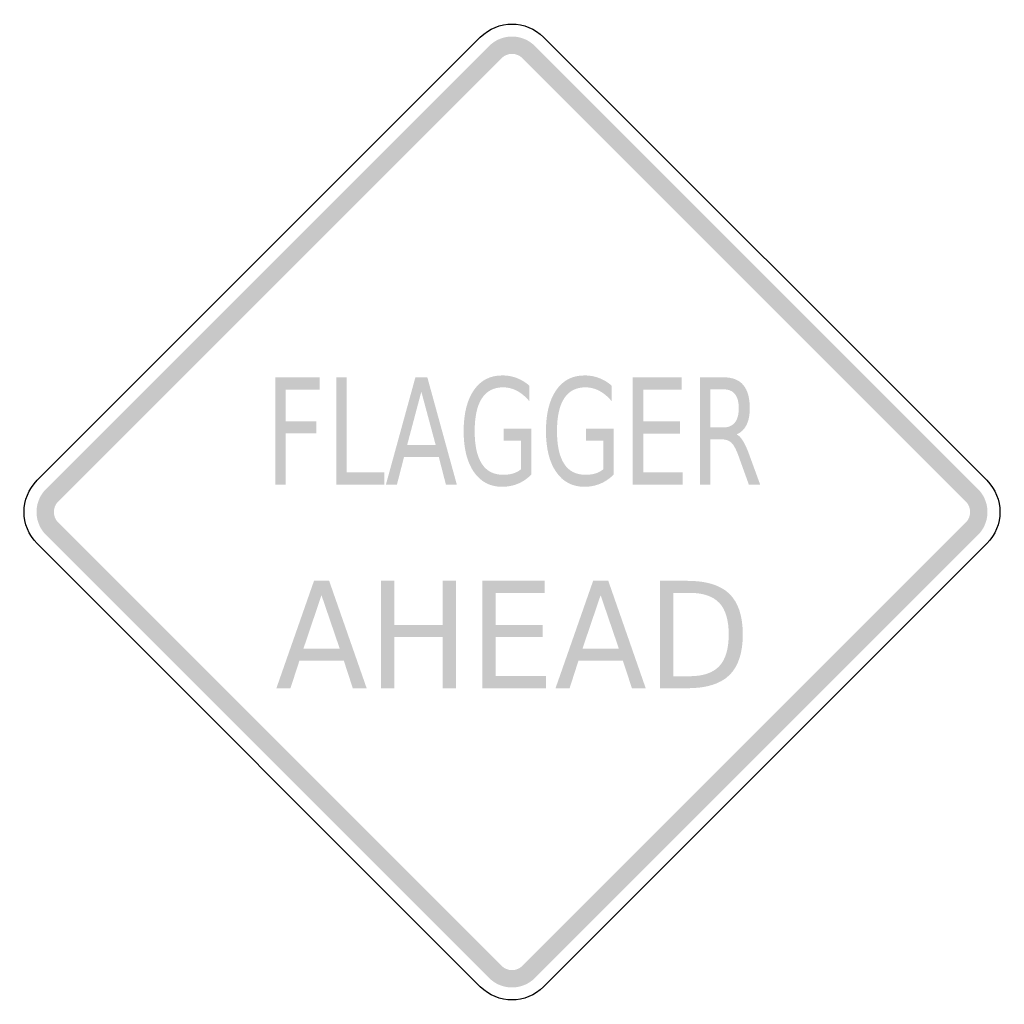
# Model space of a CAD drawing. Header units: inches. Extents: x -0.5 to 0.5, y -0.5 to 0.5.
import ezdxf

# ---------------------------------------------------------------- set-up
doc = ezdxf.new("R2010")
doc.units = ezdxf.units.IN
doc.header["$MEASUREMENT"] = 0

msp = doc.modelspace()

# ---------------------------------------------------------------- hatches: boundary and pattern name
for points in [[(0.0232, 0.4733), (0.0208, 0.4755), (0.0182, 0.4774), (0.0155, 0.4791), (0.0126, 0.4804), (0.0095, 0.4815), (0.0064, 0.4823), (0.0032, 0.4828), (0, 0.4829), (-0.0032, 0.4828), (-0.0064, 0.4823), (-0.0095, 0.4815), (-0.0126, 0.4804), (-0.0155, 0.4791), (-0.0182, 0.4774), (-0.0208, 0.4755), (-0.0232, 0.4733), (-0.0107, 0.4608), (-0.0096, 0.4618), (-0.0084, 0.4627), (-0.0071, 0.4635), (-0.0058, 0.4641), (-0.0044, 0.4646), (-0.003, 0.465), (-0.0015, 0.4652), (0, 0.4653), (0.0015, 0.4652), (0.003, 0.465), (0.0044, 0.4646), (0.0058, 0.4641), (0.0071, 0.4635), (0.0084, 0.4627), (0.0096, 0.4618), (0.0107, 0.4608), (0.0232, 0.4733)], [(-0.4608, 0.0107), (-0.0107, 0.4608), (-0.0232, 0.4733), (-0.4733, 0.0232), (-0.4608, 0.0107)], [(0.0107, 0.4608), (0.4608, 0.0107), (0.4733, 0.0232), (0.0232, 0.4733), (0.0107, 0.4608)], [(-0.2405, 0.1368), (-0.1953, 0.1368), (-0.1953, 0.1244), (-0.2298, 0.1244), (-0.2298, 0.0922), (-0.1986, 0.0922), (-0.1986, 0.0798), (-0.2298, 0.0798), (-0.2298, 0.0277), (-0.2405, 0.0277), (-0.2405, 0.1368)], [(-0.1784, 0.1368), (-0.1678, 0.1368), (-0.1678, 0.0402), (-0.1295, 0.0402), (-0.1295, 0.0277), (-0.1784, 0.0277), (-0.1784, 0.1368)], [(0.1226, 0.1368), (0.1723, 0.1368), (0.1723, 0.1244), (0.1333, 0.1244), (0.1333, 0.0921), (0.1707, 0.0921), (0.1707, 0.0797), (0.1333, 0.0797), (0.1333, 0.0402), (0.1733, 0.0402), (0.1733, 0.0277), (0.1226, 0.0277), (0.1226, 0.1368)], [(-0.4733, 0.0232), (-0.4754, 0.021), (-0.4772, 0.0186), (-0.4788, 0.016), (-0.4801, 0.0133), (-0.4812, 0.0104), (-0.4821, 0.0075), (-0.4826, 0.0045), (-0.4829, 0.0015), (-0.4829, -0.0015), (-0.4826, -0.0045), (-0.4821, -0.0075), (-0.4812, -0.0104), (-0.4801, -0.0133), (-0.4788, -0.016), (-0.4772, -0.0186), (-0.4754, -0.021), (-0.4733, -0.0232), (-0.4608, -0.0107), (-0.4618, -0.0097), (-0.4626, -0.0086), (-0.4633, -0.0074), (-0.464, -0.0061), (-0.4645, -0.0048), (-0.4648, -0.0035), (-0.4651, -0.0021), (-0.4652, -0.0007), (-0.4652, 0.0007), (-0.4651, 0.0021), (-0.4648, 0.0035), (-0.4645, 0.0048), (-0.464, 0.0061), (-0.4633, 0.0074), (-0.4626, 0.0086), (-0.4618, 0.0097), (-0.4608, 0.0107), (-0.4733, 0.0232)], [(0.4733, -0.0232), (0.4754, -0.021), (0.4772, -0.0186), (0.4788, -0.016), (0.4801, -0.0133), (0.4812, -0.0104), (0.4821, -0.0075), (0.4826, -0.0045), (0.4829, -0.0015), (0.4829, 0.0015), (0.4826, 0.0045), (0.4821, 0.0075), (0.4812, 0.0104), (0.4801, 0.0133), (0.4788, 0.016), (0.4772, 0.0186), (0.4754, 0.021), (0.4733, 0.0232), (0.4608, 0.0107), (0.4618, 0.0097), (0.4626, 0.0086), (0.4633, 0.0074), (0.464, 0.0061), (0.4645, 0.0048), (0.4648, 0.0035), (0.4651, 0.0021), (0.4652, 0.0007), (0.4652, -0.0007), (0.4651, -0.0021), (0.4648, -0.0035), (0.4645, -0.0048), (0.464, -0.0061), (0.4633, -0.0074), (0.4626, -0.0086), (0.4618, -0.0097), (0.4608, -0.0107), (0.4733, -0.0232)], [(-0.0107, -0.4608), (-0.4608, -0.0107), (-0.4733, -0.0232), (-0.0232, -0.4733), (-0.0107, -0.4608)], [(0.4608, -0.0107), (0.0107, -0.4608), (0.0232, -0.4733), (0.4733, -0.0232), (0.4608, -0.0107)], [(-0.1331, -0.0699), (-0.1196, -0.0699), (-0.1196, -0.1146), (-0.0705, -0.1146), (-0.0705, -0.0699), (-0.0569, -0.0699), (-0.0569, -0.179), (-0.0705, -0.179), (-0.0705, -0.1271), (-0.1196, -0.1271), (-0.1196, -0.179), (-0.1331, -0.179), (-0.1331, -0.0699)], [(-0.03, -0.0699), (0.0332, -0.0699), (0.0332, -0.0824), (-0.0165, -0.0824), (-0.0165, -0.1146), (0.0312, -0.1146), (0.0312, -0.1271), (-0.0165, -0.1271), (-0.0165, -0.1666), (0.0344, -0.1666), (0.0344, -0.179), (-0.03, -0.179), (-0.03, -0.0699)], [(-0.0232, -0.4733), (-0.0208, -0.4755), (-0.0182, -0.4774), (-0.0155, -0.4791), (-0.0126, -0.4804), (-0.0095, -0.4815), (-0.0064, -0.4823), (-0.0032, -0.4828), (0, -0.4829), (0.0032, -0.4828), (0.0064, -0.4823), (0.0095, -0.4815), (0.0126, -0.4804), (0.0155, -0.4791), (0.0182, -0.4774), (0.0208, -0.4755), (0.0232, -0.4733), (0.0107, -0.4608), (0.0096, -0.4618), (0.0084, -0.4627), (0.0071, -0.4635), (0.0058, -0.4641), (0.0044, -0.4646), (0.003, -0.465), (0.0015, -0.4652), (0, -0.4652), (-0.0015, -0.4652), (-0.003, -0.465), (-0.0044, -0.4646), (-0.0058, -0.4641), (-0.0071, -0.4635), (-0.0084, -0.4627), (-0.0096, -0.4618), (-0.0107, -0.4608), (-0.0232, -0.4733)]]:
    msp.add_hatch(color=7).paths.add_polyline_path(points)
h = msp.add_hatch(color=7)
h.paths.add_polyline_path([(-0.0981, 0.1368), (-0.086, 0.1368), (-0.056, 0.0277), (-0.0671, 0.0277), (-0.0743, 0.0557), (-0.1097, 0.0557), (-0.1169, 0.0277), (-0.1281, 0.0277), (-0.0981, 0.1368)])
h.paths.add_polyline_path([(-0.0921, 0.1222), (-0.1065, 0.068), (-0.0775, 0.068), (-0.0921, 0.1222)], flags=0)
h = msp.add_hatch(color=7)
edge = h.paths.add_edge_path()
edge.add_line((0.009, 0.0433), (0.009, 0.0726))
edge.add_line((0.009, 0.0726), (-0.0083, 0.0726))
edge.add_line((-0.0083, 0.0726), (-0.0083, 0.0847))
edge.add_line((-0.0083, 0.0847), (0.0196, 0.0847))
edge.add_line((0.0196, 0.0847), (0.0196, 0.0379))
edge.add_spline(control_points=[(0.0196, 0.0379), (0.0155, 0.0339), (0.011, 0.0308), (0.006, 0.0287), (0.001, 0.0267), (-0.0042, 0.0256), (-0.0099, 0.0256), (-0.0222, 0.0256), (-0.0318, 0.0306), (-0.0387, 0.0406), (-0.0456, 0.0505), (-0.0491, 0.0644), (-0.0491, 0.0821), (-0.0491, 0.1), (-0.0456, 0.1138), (-0.0387, 0.1238), (-0.0318, 0.1338), (-0.0222, 0.1387), (-0.0099, 0.1387), (-0.0048, 0.1387), (0.0001, 0.1379), (0.0047, 0.1361), (0.0094, 0.1344), (0.0136, 0.1318), (0.0175, 0.1284)], knot_values=[0, 0, 0, 0, 1, 1, 1, 2, 2, 2, 3, 3, 3, 4, 4, 4, 5, 5, 5, 6, 6, 6, 7, 7, 7, 8, 8, 8, 8], degree=3, periodic=0)
edge.add_line((0.0175, 0.1284), (0.0175, 0.1127))
edge.add_spline(control_points=[(0.0175, 0.1127), (0.0136, 0.1173), (0.0094, 0.1208), (0.005, 0.1231), (0.0005, 0.1254), (-0.0041, 0.1266), (-0.009, 0.1266), (-0.0186, 0.1266), (-0.0258, 0.1229), (-0.0306, 0.1154), (-0.0355, 0.108), (-0.0379, 0.0969), (-0.0379, 0.0821), (-0.0379, 0.0674), (-0.0355, 0.0564), (-0.0306, 0.0489), (-0.0258, 0.0415), (-0.0186, 0.0378), (-0.009, 0.0378), (-0.0052, 0.0378), (-0.0018, 0.0382), (0.0011, 0.0391), (0.0041, 0.04), (0.0067, 0.0414), (0.009, 0.0433)], knot_values=[0, 0, 0, 0, 1, 1, 1, 2, 2, 2, 3, 3, 3, 4, 4, 4, 5, 5, 5, 6, 6, 6, 7, 7, 7, 8, 8, 8, 8], degree=3, periodic=0)
h = msp.add_hatch(color=7)
edge = h.paths.add_edge_path()
edge.add_line((0.0926, 0.0433), (0.0926, 0.0726))
edge.add_line((0.0926, 0.0726), (0.0753, 0.0726))
edge.add_line((0.0753, 0.0726), (0.0753, 0.0847))
edge.add_line((0.0753, 0.0847), (0.1032, 0.0847))
edge.add_line((0.1032, 0.0847), (0.1032, 0.0379))
edge.add_spline(control_points=[(0.1032, 0.0379), (0.0991, 0.0339), (0.0946, 0.0308), (0.0896, 0.0287), (0.0846, 0.0267), (0.0794, 0.0256), (0.0737, 0.0256), (0.0614, 0.0256), (0.0518, 0.0306), (0.0449, 0.0406), (0.038, 0.0505), (0.0345, 0.0644), (0.0345, 0.0821), (0.0345, 0.1), (0.038, 0.1138), (0.0449, 0.1238), (0.0518, 0.1338), (0.0614, 0.1387), (0.0737, 0.1387), (0.0788, 0.1387), (0.0837, 0.1379), (0.0883, 0.1361), (0.093, 0.1344), (0.0972, 0.1318), (0.1011, 0.1284)], knot_values=[0, 0, 0, 0, 1, 1, 1, 2, 2, 2, 3, 3, 3, 4, 4, 4, 5, 5, 5, 6, 6, 6, 7, 7, 7, 8, 8, 8, 8], degree=3, periodic=0)
edge.add_line((0.1011, 0.1284), (0.1011, 0.1127))
edge.add_spline(control_points=[(0.1011, 0.1127), (0.0972, 0.1173), (0.093, 0.1208), (0.0886, 0.1231), (0.0841, 0.1254), (0.0795, 0.1266), (0.0746, 0.1266), (0.065, 0.1266), (0.0578, 0.1229), (0.053, 0.1154), (0.0481, 0.108), (0.0457, 0.0969), (0.0457, 0.0821), (0.0457, 0.0674), (0.0481, 0.0564), (0.053, 0.0489), (0.0578, 0.0415), (0.065, 0.0378), (0.0746, 0.0378), (0.0784, 0.0378), (0.0818, 0.0382), (0.0847, 0.0391), (0.0877, 0.04), (0.0903, 0.0414), (0.0926, 0.0433)], knot_values=[0, 0, 0, 0, 1, 1, 1, 2, 2, 2, 3, 3, 3, 4, 4, 4, 5, 5, 5, 6, 6, 6, 7, 7, 7, 8, 8, 8, 8], degree=3, periodic=0)
h = msp.add_hatch(color=7)
edge = h.paths.add_edge_path()
edge.add_spline(control_points=[(0.2281, 0.0789), (0.2304, 0.0778), (0.2326, 0.0755), (0.2347, 0.072), (0.2369, 0.0685), (0.239, 0.0637), (0.2412, 0.0575)], knot_values=[0, 0, 0, 0, 1, 1, 1, 2, 2, 2, 2], degree=3, periodic=0)
edge.add_line((0.2412, 0.0575), (0.2521, 0.0277))
edge.add_line((0.2521, 0.0277), (0.2406, 0.0277))
edge.add_line((0.2406, 0.0277), (0.2305, 0.0557))
edge.add_spline(control_points=[(0.2305, 0.0557), (0.2279, 0.063), (0.2254, 0.0679), (0.223, 0.0702), (0.2205, 0.0726), (0.2172, 0.0738), (0.213, 0.0738)], knot_values=[0, 0, 0, 0, 1, 1, 1, 2, 2, 2, 2], degree=3, periodic=0)
edge.add_line((0.213, 0.0738), (0.2014, 0.0738))
edge.add_line((0.2014, 0.0738), (0.2014, 0.0277))
edge.add_line((0.2014, 0.0277), (0.1908, 0.0277))
edge.add_line((0.1908, 0.0277), (0.1908, 0.1368))
edge.add_line((0.1908, 0.1368), (0.2148, 0.1368))
edge.add_spline(control_points=[(0.2148, 0.1368), (0.2238, 0.1368), (0.2305, 0.1342), (0.2349, 0.129), (0.2393, 0.1237), (0.2415, 0.1159), (0.2415, 0.1054), (0.2415, 0.0985), (0.2404, 0.0928), (0.2381, 0.0883), (0.2358, 0.0838), (0.2325, 0.0806), (0.2281, 0.0789)], knot_values=[0, 0, 0, 0, 1, 1, 1, 2, 2, 2, 3, 3, 3, 4, 4, 4, 4], degree=3, periodic=0)
edge = h.paths.add_edge_path(flags=0)
edge.add_line((0.2014, 0.1246), (0.2014, 0.0859))
edge.add_line((0.2014, 0.0859), (0.2148, 0.0859))
edge.add_spline(control_points=[(0.2148, 0.0859), (0.2199, 0.0859), (0.2238, 0.0876), (0.2264, 0.0909), (0.229, 0.0942), (0.2303, 0.099), (0.2303, 0.1054), (0.2303, 0.1117), (0.229, 0.1166), (0.2264, 0.1198), (0.2238, 0.123), (0.2199, 0.1246), (0.2148, 0.1246)], knot_values=[0, 0, 0, 0, 1, 1, 1, 2, 2, 2, 3, 3, 3, 4, 4, 4, 4], degree=3, periodic=0)
edge.add_line((0.2148, 0.1246), (0.2014, 0.1246))
h = msp.add_hatch(color=7)
h.paths.add_polyline_path([(-0.2011, -0.0699), (-0.1857, -0.0699), (-0.1476, -0.179), (-0.1617, -0.179), (-0.1708, -0.151), (-0.2159, -0.151), (-0.225, -0.179), (-0.2393, -0.179), (-0.2011, -0.0699)])
h.paths.add_polyline_path([(-0.1935, -0.0845), (-0.2118, -0.1387), (-0.175, -0.1387), (-0.1935, -0.0845)], flags=0)
h = msp.add_hatch(color=7)
h.paths.add_polyline_path([(0.0824, -0.0699), (0.0978, -0.0699), (0.1358, -0.179), (0.1218, -0.179), (0.1126, -0.151), (0.0675, -0.151), (0.0585, -0.179), (0.0442, -0.179), (0.0824, -0.0699)])
h.paths.add_polyline_path([(0.09, -0.0845), (0.0716, -0.1387), (0.1085, -0.1387), (0.09, -0.0845)], flags=0)
h = msp.add_hatch(color=7)
edge = h.paths.add_edge_path()
edge.add_line((0.1504, -0.0699), (0.1781, -0.0699))
edge.add_spline(control_points=[(0.1781, -0.0699), (0.1975, -0.0699), (0.2117, -0.0743), (0.2208, -0.0831), (0.2298, -0.0919), (0.2344, -0.1057), (0.2344, -0.1243), (0.2344, -0.1431), (0.2298, -0.1569), (0.2207, -0.1658), (0.2116, -0.1746), (0.1974, -0.179), (0.1781, -0.179)], knot_values=[0, 0, 0, 0, 1, 1, 1, 2, 2, 2, 3, 3, 3, 4, 4, 4, 4], degree=3, periodic=0)
edge.add_line((0.1781, -0.179), (0.1504, -0.179))
edge.add_line((0.1504, -0.179), (0.1504, -0.0699))
edge = h.paths.add_edge_path(flags=0)
edge.add_line((0.1639, -0.0821), (0.1639, -0.1668))
edge.add_line((0.1639, -0.1668), (0.1802, -0.1668))
edge.add_spline(control_points=[(0.1802, -0.1668), (0.194, -0.1668), (0.2041, -0.1634), (0.2105, -0.1566), (0.2169, -0.1498), (0.2201, -0.1391), (0.2201, -0.1243), (0.2201, -0.1097), (0.2169, -0.099), (0.2105, -0.0923), (0.2041, -0.0855), (0.194, -0.0821), (0.1802, -0.0821)], knot_values=[0, 0, 0, 0, 1, 1, 1, 2, 2, 2, 3, 3, 3, 4, 4, 4, 4], degree=3, periodic=0)
edge.add_line((0.1802, -0.0821), (0.1639, -0.0821))

# ---------------------------------------------------------------- linework, layer by layer
at = {"color": 7}
for points in [[(-0.4822, 0.0322), (-0.0322, 0.4822)], [(0.0321, 0.4822), (0.4822, 0.0322)], [(-0.0322, -0.4822), (-0.4822, -0.0321)], [(0.4822, -0.0321), (0.0321, -0.4822)]]:
    msp.add_lwpolyline(points, dxfattribs=at)
for points in [[(-0.0322, 0.4822), (-0.0144, 0.5), (0.0144, 0.5), (0.0321, 0.4822)], [(-0.4822, -0.0321), (-0.5, -0.0144), (-0.5, 0.0144), (-0.4822, 0.0322)], [(0.4822, 0.0322), (0.5, 0.0144), (0.5, -0.0144), (0.4822, -0.0321)], [(0.0321, -0.4822), (0.0144, -0.5), (-0.0144, -0.5), (-0.0322, -0.4822)]]:
    msp.add_open_spline(points, degree=3, dxfattribs=at)

doc.saveas('drawing.dxf')
